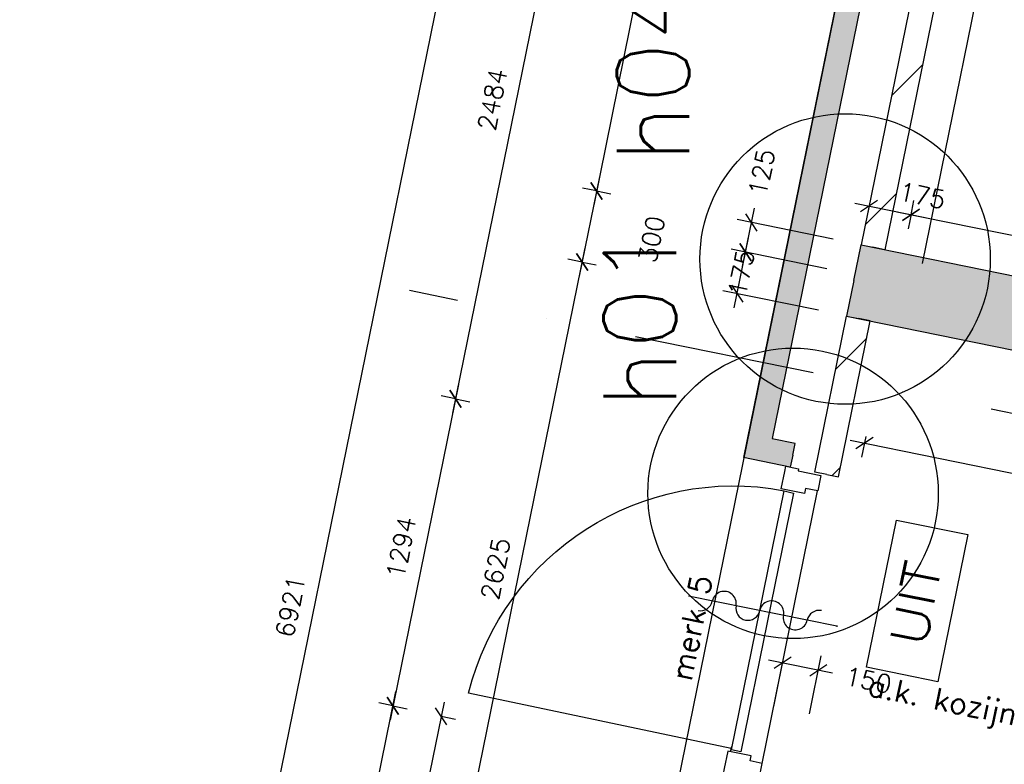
# Model space of a CAD drawing. Extents: x -29284 to 2055880, y -64816 to 121103.
# Tile 17 of 123: x 9992 to 14061, y 25508 to 28584. Entities that reach past the tile are written whole.
import ezdxf
from ezdxf.enums import TextEntityAlignment as Align

# ---------------------------------------------------------------- set-up
doc = ezdxf.new("R2010")
doc.units = 0
doc.header["$LTSCALE"] = 50
doc.header["$MEASUREMENT"] = 0
doc.header["$PDMODE"] = 3
doc.header["$PDSIZE"] = 0.1
doc.linetypes.add('DASHDOT', pattern=[1, 0.5, -0.25, 0, -0.25])
doc.layers.get('0').update_dxf_attribs({"linetype": 'CONTINUOUS'})
doc.layers.get('DEFPOINTS').update_dxf_attribs({"linetype": 'CONTINUOUS'})
for name, color, linetype in [('_BRANDCOMPART', 6, 'DASHDOT'), ('_DETAILNUMMERS', 4, 'CONTINUOUS'), ('_DETAILNUMMERSTEKST', 4, 'CONTINUOUS'), ('A--A21--_F12--', 7, 'CONTINUOUS'), ('A--A21--_F123-', 9, 'CONTINUOUS'), ('A--A22--_F123-', 9, 'CONTINUOUS'), ('A--L21--', 3, 'CONTINUOUS'), ('A--L21--_F-2--', 7, 'CONTINUOUS'), ('A--L21--_F12--', 7, 'CONTINUOUS'), ('A--L22--_F-2--', 7, 'CONTINUOUS'), ('A--L31--', 2, 'CONTINUOUS'), ('A--L32--_F-23-', 2, 'CONTINUOUS'), ('A--L32--_F123-', 1, 'CONTINUOUS'), ('A--L63--', 7, 'CONTINUOUS'), ('A--L65--', 7, 'CONTINUOUS'), ('A--L65--_F-23-', 7, 'CONTINUOUS'), ('A--L65--_F123-', 7, 'CONTINUOUS'), ('A--M$1A-_F123-', 1, 'CONTINUOUS'), ('A--T63--_F123-', 1, 'CONTINUOUS'), ('TEKST_KOZIJNMERK', 2, 'CONTINUOUS'), ('X--LR---_CP', 7, 'CONTINUOUS')]:
    doc.layers.add(name, color=color, linetype=linetype)
doc.layers.add('bruto vloeroppervlak', color=3, linetype='CONTINUOUS', plot=False)
doc.styles.add('ALFA-0_25', font='ROMANS')
doc.styles.add('HIEMSTRA', font='romans.shx')
doc.dimstyles.new('STANDARD$0', dxfattribs={"dimscale": 30, "dimtxt": 2.5, "dimasz": 2, "dimexe": 2, "dimexo": 0, "dimgap": 2, "dimtad": 1, "dimdec": 0, "dimzin": 0, "dimdsep": 46, "dimtxsty": 'ALFA-0_25', "dimblk1": 'OBLIQUE', "dimblk2": 'OBLIQUE', "dimsah": 1, "dimcen": -3, "dimdle": 2, "dimclrd": 1, "dimclre": 1, "dimclrt": 2, "dimadec": 0, "dimazin": 0, "dimtfac": 0.666667, "dimtofl": 0, "dimtmove": 2, "dimatfit": 3, "dimldrblk": 'OBLIQUE', "dimfxl": 1, "dimtvp": 0.833333, "dimtolj": 1, "dimtzin": 0, "dimarcsym": 0})

# ---------------------------------------------------------------- blocks, each defined once
blk = doc.blocks.new('*U1454')
at = {"layer": 'A--A22--_F123-', "linetype": 'Continuous'}
h = blk.add_hatch(dxfattribs=at)
h.set_pattern_fill('ALFALINE', color=256, scale=300, style=0)
h.set_pattern_definition([(45, (-13857.1, -29305.58), (-212.132, 212.132), [])])
h.paths.add_polyline_path([(0, 0), (49, -10), (-289.5, -1671.9), (-338.5, -1661.9), (-387.5, -1651.9), (-49, 10)])
at = {"layer": 'A--L22--_F-2--', "color": 3, "linetype": 'Continuous'}
for points in [[(0, 0), (-49, 10), (-387.5, -1651.9), (-338.5, -1661.9)], [(0, 0), (49, -10), (-289.5, -1671.9), (-338.5, -1661.9)]]:
    blk.add_lwpolyline(points, dxfattribs=at)
blk = doc.blocks.new('*U1453')
at = {"layer": 'A--A21--_F123-', "color": 2}
for points in [[(0, 0), (-39, 59), (-510.5, -2502.5), (-569.5, -2541.5)], [(-510.5, -2502.5), (-451.5, -2463.4), (0, 0), (39, -59)]]:
    blk.add_solid(points, dxfattribs=at)
at = {"layer": 'A--L21--_F-2--', "color": 3, "linetype": 'Continuous'}
for points in [[(-39, 59), (-39, 59), (-569.5, -2541.5), (-569.5, -2541.5)], [(39, -59), (39, -59), (-451.5, -2463.4), (-451.5, -2463.4)]]:
    blk.add_lwpolyline(points, dxfattribs=at)
blk = doc.blocks.new('Q060089-')
at = {"layer": 'A--L63--', "linetype": 'Continuous'}
blk.add_lwpolyline([(0, 0), (0, 300), (620, 300), (620, 0)], close=True, dxfattribs=at)
at = {"layer": 'X--LR---_CP'}
blk.add_point((620, 0), dxfattribs=at)
blk.add_point((620, 0), dxfattribs=at)
blk.add_point((620, 0), dxfattribs=at)
at = {"layer": 'A--T63--_F123-', "style": 'ALFA-0_25', "width": 1.088889}
blk.add_text('UIT', height=150, dxfattribs=at).set_placement((123.7, 78.8), (473.7, 78.8), align=Align.FIT)
blk = doc.blocks.new('*U1387')
at = {"layer": 'A--A22--_F123-', "linetype": 'Continuous'}
h = blk.add_hatch(dxfattribs=at)
h.set_pattern_fill('ALFALINE', color=256, scale=300, style=0)
h.set_pattern_definition([(45, (-13327.35, -26705), (-212.132, 212.132), [])])
h.paths.add_polyline_path([(0, 0), (-49, 10), (82.3, 654.7), (131.3, 644.8), (180.3, 634.8), (49, -10)])
at = {"layer": 'A--L22--_F-2--', "color": 3, "linetype": 'Continuous'}
for points in [[(0, 0), (-49, 10), (82.3, 654.7), (131.3, 644.8)], [(0, 0), (49, -10), (180.3, 634.8), (131.3, 644.8)]]:
    blk.add_lwpolyline(points, dxfattribs=at)
blk = doc.blocks.new('S060205-')
at = {"layer": 'A--L65--_F-23-', "color": 255}
blk.add_circle((0, 0), 0.0123, dxfattribs=at)
at = {"layer": 'A--L65--_F123-', "color": 1, "linetype": 'Continuous'}
blk.add_lwpolyline([(0, 0), (0, 6.25)], dxfattribs=at)
for points in [[(-0.5, 5.75, 0.41), (0, 5.25)], [(0, 4.25, 1), (0, 5.25)], [(0, 4.25, 1), (0, 3.25)], [(0, 2.25, 1), (0, 3.25)], [(0, 2.25, 1), (0, 1.25)], [(0.5, 0.75, 0.41), (0, 1.25)]]:
    blk.add_lwpolyline(points, format="xyb", dxfattribs=at)
blk = doc.blocks.new('_OBLIQUE')
at = {"color": 0, "linetype": 'ByBlock'}
blk.add_line((-0.5, -0.5), (0.5, 0.5), dxfattribs=at)
blk = doc.blocks.new('*D167')
at = {"layer": 'A--M$1A-_F123-', "color": 1, "lineweight": -2, "transparency": 16777216}
for p, q in [((14868.4, 40110.1), (12364.4, 27817.6)), ((14856.4, 40051.4), (14797.6, 40063.3)), ((12376.4, 27876.4), (12317.6, 27888.4))]:
    blk.add_line(p, q, dxfattribs=at)
at = {"layer": 'DEFPOINTS', "color": 0, "transparency": 16777216}
for p in [(14856.4, 40051.4), (12376.4, 27876.4), (12376.4, 27876.4)]:
    blk.add_point(p, dxfattribs=at)
at = {"layer": 'A--M$1A-_F123-', "color": 1, "lineweight": -2, "transparency": 16777216, "xscale": 60, "yscale": 60, "zscale": 60}
for p, rotation in [((14856.4, 40051.4), 78.48629033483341), ((12376.4, 27876.4), 258.4862903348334)]:
    blk.add_blockref('_OBLIQUE', p, dxfattribs=dict(at, rotation=rotation))
at = {"layer": 'A--M$1A-_F123-', "color": 2, "transparency": 16777216, "insert": (13520.8, 33983.3), "char_height": 75, "attachment_point": 5, "rotation": 78.4863, "style": 'ALFA-0_25'}
blk.add_mtext('\\A1;12425', dxfattribs=at)
blk = doc.blocks.new('*D178')
at = {"layer": 'A--M$1A-_F123-', "color": 1, "lineweight": -2, "transparency": 16777216}
for p, q in [((12944.8, 27393.2), (13003.7, 27682.2)), ((13328.5, 27554.9), (12932.9, 27635.4)), ((13293.6, 27383.4), (12898, 27463.9))]:
    blk.add_line(p, q, dxfattribs=at)
at = {"layer": 'DEFPOINTS', "color": 0, "transparency": 16777216}
for p in [(12991.7, 27623.4), (13328.5, 27554.9), (13293.6, 27383.4)]:
    blk.add_point(p, dxfattribs=at)
at = {"layer": 'A--M$1A-_F123-', "color": 1, "lineweight": -2, "transparency": 16777216, "xscale": 60, "yscale": 60, "zscale": 60}
for p, rotation in [((12991.7, 27623.4), 78.49089306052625), ((12956.8, 27452), 258.4908930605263)]:
    blk.add_blockref('_OBLIQUE', p, dxfattribs=dict(at, rotation=rotation))
at = {"layer": 'A--M$1A-_F123-', "color": 2, "transparency": 16777216, "insert": (12974.2, 27537.7), "char_height": 75, "attachment_point": 5, "rotation": 78.4909, "style": 'ALFA-0_25'}
blk.add_mtext('\\A1;175', dxfattribs=at)
blk = doc.blocks.new('*D179')
at = {"layer": 'A--M$1A-_F123-', "color": 1, "lineweight": -2, "transparency": 16777216}
for p, q in [((12979.7, 27564.7), (13028.6, 27804.7)), ((13353.5, 27677.3), (12957.9, 27757.9)), ((13328.5, 27554.9), (12932.9, 27635.4))]:
    blk.add_line(p, q, dxfattribs=at)
at = {"layer": 'DEFPOINTS', "color": 0, "transparency": 16777216}
for p in [(13016.6, 27746), (13353.5, 27677.3), (13328.5, 27554.9)]:
    blk.add_point(p, dxfattribs=at)
at = {"layer": 'A--M$1A-_F123-', "color": 1, "lineweight": -2, "transparency": 16777216, "xscale": 60, "yscale": 60, "zscale": 60}
for p, rotation in [((13016.6, 27746), 78.48629033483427), ((12991.7, 27623.5), 258.4862903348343)]:
    blk.add_blockref('_OBLIQUE', p, dxfattribs=dict(at, rotation=rotation))
at = {"layer": 'A--M$1A-_F123-', "color": 2, "transparency": 16777216, "insert": (13058.8, 27952.8), "char_height": 75, "attachment_point": 5, "rotation": 78.4863, "style": 'ALFA-0_25'}
blk.add_mtext('\\A1;125', dxfattribs=at)
blk = doc.blocks.new('*D196')
at = {"layer": 'A--M$1A-_F123-', "color": 1, "lineweight": -2, "transparency": 16777216}
for p, q in [((13443.3, 27825.5), (13734.7, 27766.2)), ((13503.8, 27821.7), (13490.2, 27754.8)), ((13677.6, 27786.3), (13664, 27719.4))]:
    blk.add_line(p, q, dxfattribs=at)
at = {"layer": 'DEFPOINTS', "color": 0, "transparency": 16777216}
for p in [(13503.8, 27821.7), (13675.9, 27778.2), (13677.6, 27786.3)]:
    blk.add_point(p, dxfattribs=at)
at = {"layer": 'A--M$1A-_F123-', "color": 1, "lineweight": -2, "transparency": 16777216, "xscale": 60, "yscale": 60, "zscale": 60}
for p, rotation in [((13502.1, 27813.6), 168.4862903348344), ((13675.9, 27778.2), 348.4862903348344)]:
    blk.add_blockref('_OBLIQUE', p, dxfattribs=dict(at, rotation=rotation))
at = {"layer": 'A--M$1A-_F123-', "color": 2, "transparency": 16777216, "insert": (13722.3, 27857.1), "char_height": 75, "attachment_point": 5, "rotation": 348.4863, "style": 'ALFA-0_25'}
blk.add_mtext('\\A1;175', dxfattribs=at)
blk = doc.blocks.new('*D287')
at = {"layer": 'A--M$1A-_F123-', "color": 1, "lineweight": -2, "transparency": 16777216}
for p, q in [((13674.5, 27771.1), (13687.9, 27836.9)), ((13617.1, 27790.1), (19540.5, 26583.5)), ((19480.3, 26588.5), (19493.7, 26654.3))]:
    blk.add_line(p, q, dxfattribs=at)
at = {"layer": 'DEFPOINTS', "color": 0, "transparency": 16777216}
for p in [(13674.5, 27771.1), (19480.3, 26588.5), (19481.7, 26595.5)]:
    blk.add_point(p, dxfattribs=at)
at = {"layer": 'A--M$1A-_F123-', "color": 1, "lineweight": -2, "transparency": 16777216, "xscale": 60, "yscale": 60, "zscale": 60}
for p, rotation in [((13675.9, 27778.2), 168.4862903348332), ((19481.7, 26595.5), 348.4862903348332)]:
    blk.add_blockref('_OBLIQUE', p, dxfattribs=dict(at, rotation=rotation))
at = {"layer": 'A--M$1A-_F123-', "color": 2, "transparency": 16777216, "insert": (16598.3, 27282.4), "char_height": 75, "attachment_point": 5, "rotation": 348.4863, "style": 'ALFA-0_25'}
blk.add_mtext('\\A1;5925', dxfattribs=at)
blk = doc.blocks.new('*D307')
at = {"layer": 'A--M$1A-_F123-', "color": 1, "lineweight": -2, "transparency": 16777216}
for p, q in [((13489.2, 26861.7), (13471.8, 26776.3)), ((13425, 26847.1), (17963.8, 25922.5)), ((17910.5, 25961.1), (17893.1, 25875.7))]:
    blk.add_line(p, q, dxfattribs=at)
at = {"layer": 'DEFPOINTS', "color": 0, "transparency": 16777216}
for p in [(13489.2, 26861.7), (17905, 25934.5), (17910.5, 25961.1)]:
    blk.add_point(p, dxfattribs=at)
at = {"layer": 'A--M$1A-_F123-', "color": 1, "lineweight": -2, "transparency": 16777216, "xscale": 60, "yscale": 60, "zscale": 60}
for p, rotation in [((13483.8, 26835.1), 168.4862903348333), ((17905, 25934.5), 348.4862903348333)]:
    blk.add_blockref('_OBLIQUE', p, dxfattribs=dict(at, rotation=rotation))
at = {"layer": 'A--M$1A-_F123-', "color": 2, "transparency": 16777216, "insert": (15713.9, 26480.3), "char_height": 75, "attachment_point": 5, "rotation": 348.4863, "style": 'ALFA-0_25'}
blk.add_mtext('\\A1;4512', dxfattribs=at)
blk = doc.blocks.new('*D355')
at = {"layer": 'A--M$1A-_F123-', "color": 1, "linetype": 'Continuous', "lineweight": -2, "transparency": 16777216}
for p, q in [((12388.3, 27935.2), (12304.5, 27523.6)), ((12376.4, 27876.4), (12435.1, 27864.4)), ((12316.5, 27582.4), (12375.3, 27570.4))]:
    blk.add_line(p, q, dxfattribs=at)
at = {"layer": 'DEFPOINTS', "color": 0, "linetype": 'Continuous', "transparency": 16777216}
for p in [(12376.4, 27876.4), (12316.5, 27582.4), (12316.5, 27582.4)]:
    blk.add_point(p, dxfattribs=at)
at = {"layer": 'A--M$1A-_F123-', "color": 1, "linetype": 'Continuous', "lineweight": -2, "transparency": 16777216, "xscale": 60, "yscale": 60, "zscale": 60}
for p, rotation in [((12376.4, 27876.4), 78.48629033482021), ((12316.5, 27582.4), 258.4862903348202)]:
    blk.add_blockref('_OBLIQUE', p, dxfattribs=dict(at, rotation=rotation))
at = {"layer": 'A--M$1A-_F123-', "color": 2, "linetype": 'Continuous', "transparency": 16777216, "insert": (12603.6, 27677), "char_height": 75, "attachment_point": 5, "rotation": 78.4863, "style": 'ALFA-0_25'}
blk.add_mtext('\\A1;300', dxfattribs=at)
blk = doc.blocks.new('*D357')
at = {"layer": 'A--M$1A-_F123-', "color": 1, "linetype": 'Continuous', "lineweight": -2, "transparency": 16777216}
for p, q in [((12328.4, 27641.2), (11780.5, 24951.5)), ((12316.5, 27582.4), (12257.7, 27594.4)), ((11792.5, 25010.2), (11733.7, 25022.2))]:
    blk.add_line(p, q, dxfattribs=at)
at = {"layer": 'DEFPOINTS', "color": 0, "linetype": 'Continuous', "transparency": 16777216}
for p in [(12316.5, 27582.4), (11792.5, 25010.2), (11792.5, 25010.2)]:
    blk.add_point(p, dxfattribs=at)
at = {"layer": 'A--M$1A-_F123-', "color": 1, "linetype": 'Continuous', "lineweight": -2, "transparency": 16777216, "xscale": 60, "yscale": 60, "zscale": 60}
for p, rotation in [((12316.5, 27582.4), 78.48629033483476), ((11792.5, 25010.2), 258.4862903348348)]:
    blk.add_blockref('_OBLIQUE', p, dxfattribs=dict(at, rotation=rotation))
at = {"layer": 'A--M$1A-_F123-', "color": 2, "linetype": 'Continuous', "transparency": 16777216, "insert": (11959, 26315.8), "char_height": 75, "attachment_point": 5, "rotation": 78.4863, "style": 'ALFA-0_25'}
blk.add_mtext('\\A1;2625', dxfattribs=at)
blk = doc.blocks.new('*U1241')
at = {"layer": 'A--A21--_F123-', "linetype": 'Continuous'}
blk.add_hatch(color=256, dxfattribs=at).paths.add_polyline_path([(0, 0), (29.9, 147), (6085.6, -1086.6), (6055.6, -1233.5), (6025.7, -1380.5), (-29.9, -147)])
at = {"layer": 'A--A21--_F12--', "color": 8}
for points in [[(0, 0), (29.9, 147), (6055.6, -1233.5), (6085.6, -1086.6)], [(6055.6, -1233.5), (6025.7, -1380.5), (0, 0), (-29.9, -147)]]:
    blk.add_solid(points, dxfattribs=at)
at = {"layer": 'A--L21--_F12--', "color": 3, "linetype": 'Continuous'}
for points in [[(0, 0), (29.9, 147), (6085.6, -1086.6), (6055.6, -1233.5)], [(0, 0), (-29.9, -147), (6025.7, -1380.5), (6055.6, -1233.5)]]:
    blk.add_lwpolyline(points, dxfattribs=at)
blk = doc.blocks.new('*D530')
at = {"layer": 'A--M$1A-_F123-', "color": 1, "linetype": 'Continuous', "lineweight": -2, "transparency": 16777216}
for p, q in [((13108.9, 25746.2), (13157.8, 25986.2)), ((13087, 25939.4), (13351.6, 25885.5)), ((13255.9, 25716.2), (13304.8, 25956.3))]:
    blk.add_line(p, q, dxfattribs=at)
at = {"layer": 'DEFPOINTS', "color": 0, "linetype": 'Continuous', "transparency": 16777216}
for p in [(13292.8, 25897.5), (13108.9, 25746.2), (13255.9, 25716.2)]:
    blk.add_point(p, dxfattribs=at)
at = {"layer": 'A--M$1A-_F123-', "color": 1, "linetype": 'Continuous', "lineweight": -2, "transparency": 16777216, "xscale": 60, "yscale": 60, "zscale": 60}
for p, rotation in [((13145.8, 25927.5), 168.4862903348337), ((13292.8, 25897.5), 348.4862903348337)]:
    blk.add_blockref('_OBLIQUE', p, dxfattribs=dict(at, rotation=rotation))
at = {"layer": 'A--M$1A-_F123-', "color": 2, "linetype": 'Continuous', "transparency": 16777216, "insert": (13499.7, 25855.4), "char_height": 75, "attachment_point": 5, "rotation": 348.4863, "style": 'ALFA-0_25'}
blk.add_mtext('\\A1;150', dxfattribs=at)
blk = doc.blocks.new('*U1228')
at = {"layer": 'A--A21--_F123-', "color": 2}
for points in [[(-144.4, 29.4), (-85.4, 68.4), (0, 0), (10, 49)], [(0, 0), (-10, -49), (-144.4, 29.4), (-203.4, -9.6)]]:
    blk.add_solid(points, dxfattribs=at)
at = {"layer": 'A--L21--_F-2--', "color": 3, "linetype": 'Continuous'}
for points in [[(0, 0), (10, 49), (-85.4, 68.4), (-85.4, 68.4)], [(0, 0), (-10, -49), (-203.4, -9.6), (-203.4, -9.6)]]:
    blk.add_lwpolyline(points, dxfattribs=at)
blk = doc.blocks.new('*D567')
at = {"layer": 'A--M$1A-_F123-', "color": 1, "linetype": 'Continuous', "lineweight": -2, "transparency": 16777216}
for p, q in [((12301, 29510.3), (11781.2, 26958.7)), ((12289, 29451.5), (12230.2, 29463.5)), ((11793.2, 27017.5), (11734.4, 27029.5))]:
    blk.add_line(p, q, dxfattribs=at)
at = {"layer": 'DEFPOINTS', "color": 0, "linetype": 'Continuous', "transparency": 16777216}
for p in [(12289, 29451.5), (11793.2, 27017.5), (11793.2, 27017.5)]:
    blk.add_point(p, dxfattribs=at)
at = {"layer": 'A--M$1A-_F123-', "color": 1, "linetype": 'Continuous', "lineweight": -2, "transparency": 16777216, "xscale": 60, "yscale": 60, "zscale": 60}
for p, rotation in [((12289, 29451.5), 78.48629033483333), ((11793.2, 27017.5), 258.4862903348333)]:
    blk.add_blockref('_OBLIQUE', p, dxfattribs=dict(at, rotation=rotation))
at = {"layer": 'A--M$1A-_F123-', "color": 2, "linetype": 'Continuous', "transparency": 16777216, "insert": (11945.5, 28254), "char_height": 75, "attachment_point": 5, "rotation": 78.4863, "style": 'ALFA-0_25'}
blk.add_mtext('\\A1;2484', dxfattribs=at)
blk = doc.blocks.new('*D568')
at = {"layer": 'A--M$1A-_F123-', "color": 1, "linetype": 'Continuous', "lineweight": -2, "transparency": 16777216}
for p, q in [((11228.9, 24247.4), (11546.9, 25808.3)), ((11534.9, 25749.5), (11476.1, 25761.5)), ((11240.9, 24306.2), (11182.1, 24318.2))]:
    blk.add_line(p, q, dxfattribs=at)
at = {"layer": 'DEFPOINTS', "color": 0, "linetype": 'Continuous', "transparency": 16777216}
for p in [(11534.9, 25749.5), (11534.9, 25749.5), (11240.9, 24306.2)]:
    blk.add_point(p, dxfattribs=at)
at = {"layer": 'A--M$1A-_F123-', "color": 1, "linetype": 'Continuous', "lineweight": -2, "transparency": 16777216, "xscale": 60, "yscale": 60, "zscale": 60}
for p, rotation in [((11534.9, 25749.5), 78.48629033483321), ((11240.9, 24306.2), 258.4862903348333)]:
    blk.add_blockref('_OBLIQUE', p, dxfattribs=dict(at, rotation=rotation))
at = {"layer": 'A--M$1A-_F123-', "color": 2, "linetype": 'Continuous', "transparency": 16777216, "insert": (11292.3, 25047.3), "char_height": 75, "attachment_point": 5, "rotation": 78.4863, "style": 'ALFA-0_25'}
blk.add_mtext('\\A1;1473', dxfattribs=at)
blk = doc.blocks.new('*D569')
at = {"layer": 'A--M$1A-_F123-', "color": 1, "linetype": 'Continuous', "lineweight": -2, "transparency": 16777216}
for p, q in [((11805.2, 27076.3), (11522.9, 25690.7)), ((11793.2, 27017.5), (11852, 27005.5)), ((11534.9, 25749.5), (11593.7, 25737.6))]:
    blk.add_line(p, q, dxfattribs=at)
at = {"layer": 'DEFPOINTS', "color": 0, "linetype": 'Continuous', "transparency": 16777216}
for p in [(11793.2, 27017.5), (11534.9, 25749.5), (11534.9, 25749.5)]:
    blk.add_point(p, dxfattribs=at)
at = {"layer": 'A--M$1A-_F123-', "color": 1, "linetype": 'Continuous', "lineweight": -2, "transparency": 16777216, "xscale": 60, "yscale": 60, "zscale": 60}
for p, rotation in [((11793.2, 27017.5), 78.48629033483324), ((11534.9, 25749.5), 258.4862903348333)]:
    blk.add_blockref('_OBLIQUE', p, dxfattribs=dict(at, rotation=rotation))
at = {"layer": 'A--M$1A-_F123-', "color": 2, "linetype": 'Continuous', "transparency": 16777216, "insert": (11568.5, 26403), "char_height": 75, "attachment_point": 5, "rotation": 78.4863, "style": 'ALFA-0_25'}
blk.add_mtext('\\A1;1294', dxfattribs=at)
blk = doc.blocks.new('*D570')
at = {"layer": 'A--M$1A-_F123-', "color": 1, "linetype": 'Continuous', "lineweight": -2, "transparency": 16777216}
for p, q in [((10503.6, 22690.8), (11909, 29590.2)), ((11897, 29531.4), (11955.8, 29519.4)), ((10515.6, 22749.6), (10574.4, 22737.7))]:
    blk.add_line(p, q, dxfattribs=at)
at = {"layer": 'DEFPOINTS', "color": 0, "linetype": 'Continuous', "transparency": 16777216}
for p in [(11897, 29531.4), (11897, 29531.4), (10515.6, 22749.6)]:
    blk.add_point(p, dxfattribs=at)
at = {"layer": 'A--M$1A-_F123-', "color": 1, "linetype": 'Continuous', "lineweight": -2, "transparency": 16777216, "xscale": 60, "yscale": 60, "zscale": 60}
for p, rotation in [((11897, 29531.4), 78.48629033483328), ((10515.6, 22749.6), 258.4862903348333)]:
    blk.add_blockref('_OBLIQUE', p, dxfattribs=dict(at, rotation=rotation))
at = {"layer": 'A--M$1A-_F123-', "color": 2, "linetype": 'Continuous', "transparency": 16777216, "insert": (11110.8, 26160), "char_height": 75, "attachment_point": 5, "rotation": 78.4863, "style": 'ALFA-0_25'}
blk.add_mtext('\\A1;6921', dxfattribs=at)
blk = doc.blocks.new('*D931')
at = {"layer": 'A--M$1A-_F123-', "color": 1, "linetype": 'Continuous', "lineweight": -2, "transparency": 16777216}
for p, q in [((11746.1, 25765.2), (11057.4, 22384.1)), ((11734.1, 25706.4), (11792.9, 25694.4)), ((11069.4, 22442.9), (11128.2, 22430.9))]:
    blk.add_line(p, q, dxfattribs=at)
at = {"layer": 'DEFPOINTS', "color": 0, "linetype": 'Continuous', "transparency": 16777216}
for p in [(11734.1, 25706.4), (11069.4, 22442.9), (11069.4, 22442.9)]:
    blk.add_point(p, dxfattribs=at)
at = {"layer": 'A--M$1A-_F123-', "color": 1, "linetype": 'Continuous', "lineweight": -2, "transparency": 16777216, "xscale": 60, "yscale": 60, "zscale": 60}
for p, rotation in [((11734.1, 25706.4), 78.48629033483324), ((11069.4, 22442.9), 258.4862903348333)]:
    blk.add_blockref('_OBLIQUE', p, dxfattribs=dict(at, rotation=rotation))
at = {"layer": 'A--M$1A-_F123-', "color": 2, "linetype": 'Continuous', "transparency": 16777216, "insert": (11306.2, 24094.1), "char_height": 75, "attachment_point": 5, "rotation": 78.4863, "style": 'ALFA-0_25'}
blk.add_mtext('\\A1;3331', dxfattribs=at)

msp = doc.modelspace()

# ---------------------------------------------------------------- linework, layer by layer
at = {"layer": '_BRANDCOMPART', "ltscale": 30}
msp.add_lwpolyline([(11183.3, 25401.2), (18731.1, 23863.8), (19151.3, 25926.9), (11603.6, 27464.4)], dxfattribs=at)
at = {"layer": '_DETAILNUMMERS'}
for centre in [(13403.5, 27595), (13188.5, 26627)]:
    msp.add_circle(centre, 600, dxfattribs=at)
at = {"layer": 'A--L21--'}
msp.add_lwpolyline([(14380.4, 30810.4), (13721.7, 27576.8)], dxfattribs=at)
at = {"layer": 'A--L31--', "color": 2, "linetype": 'Continuous'}
for points in [[(13303.3, 26700.6), (13290.4, 26637), (13240.4, 26647.2), (13236.2, 26626.6), (13139.2, 26646.4), (13153.8, 26717.9), (13158.2, 26739.5), (13172.9, 26736.4), (13211.1, 26728.6), (13209.3, 26719.8)], [(13048.2, 25448), (13061.1, 25511.6), (13011.1, 25521.8), (13015.3, 25542.4), (12918.3, 25562.1), (12903.8, 25490.6), (12899.4, 25469), (12914.1, 25466.1), (12952.3, 25458.3), (12954.1, 25467.1)]]:
    msp.add_lwpolyline(points, close=True, dxfattribs=at)
at = {"layer": 'A--L32--_F-23-', "color": 2, "linetype": 'Continuous'}
msp.add_lwpolyline([(12972.7, 25559.8), (12933.5, 25567.8), (13151.5, 26638.2), (13190.1, 26627.3), (12972.7, 25559.8)], close=True, dxfattribs=at)
at = {"layer": 'A--L32--_F123-', "color": 1}
for p, q in [((13061.3, 25511.6), (13289.6, 26637.1)), ((13061.3, 25511.6), (13289.6, 26637.1)), ((12933.5, 25580.5), (12928.2, 25559.2))]:
    msp.add_line(p, q, dxfattribs=at)
at = {"layer": 'A--L32--_F123-', "color": 1, "linetype": 'Continuous'}
msp.add_lwpolyline([(12933.1, 25572.9), (11847.6, 25802.5, -0.39737), (13151.5, 26638.2)], format="xyb", dxfattribs=at)
at = {"layer": 'bruto vloeroppervlak', "linetype": 'Continuous'}
msp.add_lwpolyline([(23092.3, 64121.8), (19598.3, 46969.1), (17197.6, 47458.1), (7327.1, -997.8), (14132.7, -997.8), (14132.6, -823.2), (16094.5, -822.8), (16668.4, 1994.3), (16668.4, 2051.9), (25504.7, 2051.9), (31588.1, 31970), (31674.3, 31966.8), (39309.5, 31966.8)], dxfattribs=at)

# ---------------------------------------------------------------- block references
at = {"layer": 'A--L21--', "linetype": 'Continuous'}
for name, p in [('*U1453', (13553.1, 29316.5)), ('*U1454', (13857.1, 29305.6)), ('*U1241', (13439.6, 27506.7)), ('*U1387', (13327.3, 26705)), ('*U1228', (13186.9, 26784.6))]:
    msp.add_blockref(name, p, dxfattribs=at)
at = {"layer": 'A--L63--', "linetype": 'Continuous', "rotation": 78.48629033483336}
msp.add_blockref('Q060089-', (13786.5, 25849.1), dxfattribs=at)
at = {"layer": 'A--L65--', "xscale": 100, "yscale": 100, "zscale": 2, "rotation": 78.65990600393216}
msp.add_blockref('S060205-', (13369.3, 26079), dxfattribs=at)

# ---------------------------------------------------------------- texts
at = {"layer": '_DETAILNUMMERSTEKST', "style": 'ALFA-0_25'}
for s, p in [('h04', (12759.4, 27991)), ('h01', (12705.2, 26977.7))]:
    msp.add_text(s, height=300, rotation=90, dxfattribs=at).set_placement(p)
at = {"layer": 'TEKST_KOZIJNMERK', "style": 'HIEMSTRA'}
for s, rotation, p in [('merk 5', 78.486, (12768.1, 25847.6)), ('a.k. kozijn', 348.486, (13491.8, 25793.2))]:
    msp.add_text(s, height=90, rotation=rotation, dxfattribs=at).set_placement(p)

# ---------------------------------------------------------------- dimensions: what is measured, and where the dimension line sits
at = {"layer": 'A--M$1A-_F123-'}
for p1, p2, distance, picture, middle in [((14856.4, 40051.4), (12376.4, 27876.4), 0, '*D167', (13520.8, 33983.3)), ((13674.5, 27771.1), (19480.3, 26588.5), 7.2, '*D287', (16598.3, 27282.4)), ((13489.2, 26861.7), (17910.5, 25961.1), -27.2, '*D307', (15713.9, 26480.3))]:
    dim = msp.add_aligned_dim(p1=p1, p2=p2, distance=distance, dimstyle='STANDARD$0', dxfattribs=at)
    dim.commit()
    dim.dimension.update_dxf_attribs({"geometry": picture, "text_midpoint": middle})
at = {"layer": 'A--M$1A-_F123-', "linetype": 'Continuous'}
for p1, p2, picture, middle in [((10515.6, 22749.6), (11897, 29531.4), '*D570', (11110.8, 26160)), ((12289, 29451.5), (11793.2, 27017.5), '*D567', (11945.5, 28254)), ((12376.4, 27876.4), (12316.5, 27582.4), '*D355', (12603.6, 27677)), ((12316.5, 27582.4), (11792.5, 25010.2), '*D357', (11959, 26315.8)), ((11793.2, 27017.5), (11534.9, 25749.5), '*D569', (11568.5, 26403)), ((11240.9, 24306.2), (11534.9, 25749.5), '*D568', (11292.3, 25047.3)), ((11734.1, 25706.4), (11069.4, 22442.9), '*D931', (11306.2, 24094.1))]:
    dim = msp.add_aligned_dim(p1=p1, p2=p2, distance=0, dimstyle='STANDARD$0', dxfattribs=at)
    dim.commit()
    dim.dimension.update_dxf_attribs({"geometry": picture, "text_midpoint": middle})
at = {"layer": 'A--M$1A-_F123-'}
for base, p1, p2, angle, picture, middle, dimtype in [((13016.6, 27746), (13328.5, 27554.9), (13353.5, 27677.3), 78.4863, '*D179', (13058.8, 27952.8), 160), ((12991.7, 27623.4), (13293.6, 27383.4), (13328.5, 27554.9), 78.4909, '*D178', (12974.2, 27537.7), 161)]:
    dim = msp.add_linear_dim(base=base, p1=p1, p2=p2, angle=angle, dimstyle='STANDARD$0', dxfattribs=at)
    dim.commit()
    dim.dimension.update_dxf_attribs({"geometry": picture, "text_midpoint": middle, "dimtype": dimtype})
dim = msp.add_linear_dim(base=(13675.9, 27778.2), p1=(13503.8, 27821.7), p2=(13677.6, 27786.3), angle=348.4863, text='175', dimstyle='STANDARD$0', dxfattribs=at)
dim.commit()
dim.dimension.update_dxf_attribs({"geometry": '*D196', "text_midpoint": (13722.3, 27857.1), "dimtype": 161})
at = {"layer": 'A--M$1A-_F123-', "linetype": 'Continuous'}
dim = msp.add_linear_dim(base=(13292.8, 25897.5), p1=(13108.9, 25746.2), p2=(13255.9, 25716.2), angle=348.4863, dimstyle='STANDARD$0', dxfattribs=at)
dim.commit()
dim.dimension.update_dxf_attribs({"geometry": '*D530', "text_midpoint": (13499.7, 25855.4), "dimtype": 161})

doc.saveas('drawing.dxf')
